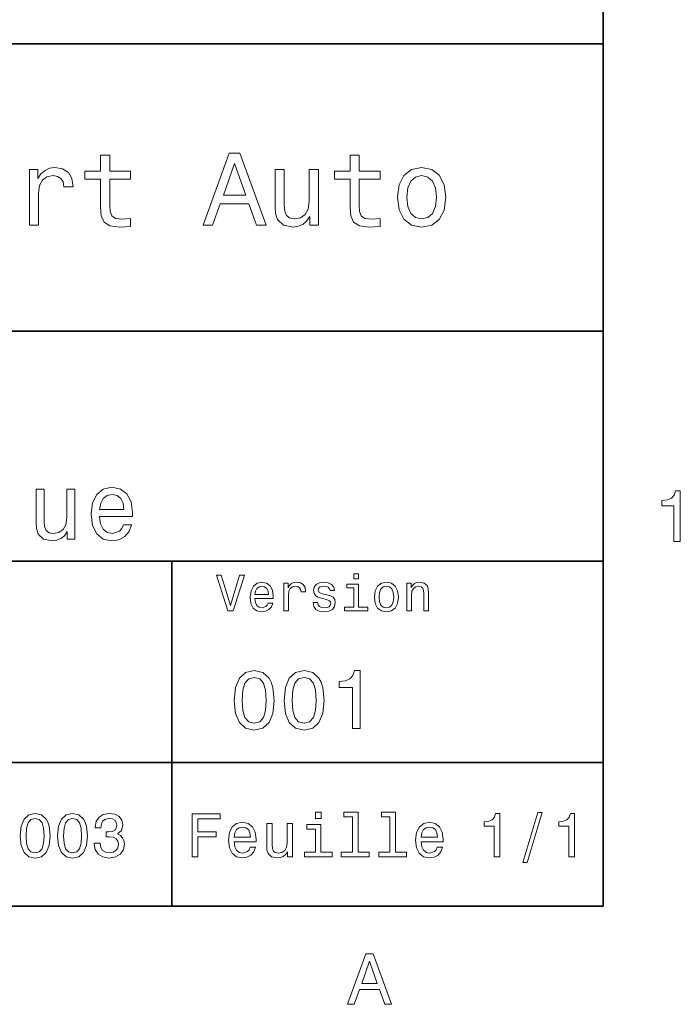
# Model space of a CAD drawing. Extents: x 0 to 420, y 0 to 297.
# Tile 7 of 9: x 369 to 415, y 3 to 72. Entities that reach past the tile are written whole.
import ezdxf

# ---------------------------------------------------------------- set-up
doc = ezdxf.new("R2010")
doc.units = 0

msp = doc.modelspace()

# ---------------------------------------------------------------- linework, layer by layer
at = {"color": 7, "lineweight": 35}
for p, q in [((410, 10), (410, 287)), ((220, 70), (410, 70)), ((410, 70), (410, 10)), ((285, 50), (410, 50)), ((285, 34), (410, 34)), ((380, 10), (380, 34)), ((285, 20), (410, 20)), ((10, 10), (410, 10)), ((220, 10), (410, 10))]:
    msp.add_line(p, q, dxfattribs=at)
at = {"color": 7, "lineweight": 13}
for points in [[(382.175781, 57.381123), (382.838623, 57.381123), (383.364563, 58.850864), (385.360229, 58.850864), (385.886169, 57.381123), (386.563416, 57.381123), (384.733429, 62.388329), (383.998566, 62.388329)], [(375.050415, 60.579971), (375.050415, 58.64193), (375.093658, 58.015129), (375.29538, 57.582851), (375.698853, 57.330688), (376.383301, 57.244236), (377.132568, 57.280258), (377.132568, 57.827808), (376.585022, 57.78458), (376.087891, 57.842216), (375.82132, 58.022331), (375.706055, 58.324928), (375.684448, 58.75), (375.684448, 60.579971), (377.132568, 60.579971), (377.132568, 61.120316), (375.684448, 61.120316), (375.684448, 62.251438), (375.050415, 62.251438), (375.050415, 61.120316), (373.955322, 61.120316), (373.955322, 60.579971)], [(383.595093, 59.463257), (384.365997, 61.667866), (385.136902, 59.463257)], [(392.399109, 60.579971), (392.399109, 58.64193), (392.442352, 58.015129), (392.644073, 57.582851), (393.047546, 57.330688), (393.731995, 57.244236), (394.481262, 57.280258), (394.481262, 57.827808), (393.933716, 57.78458), (393.436584, 57.842216), (393.170013, 58.022331), (393.054749, 58.324928), (393.033142, 58.75), (393.033142, 60.579971), (394.481262, 60.579971), (394.481262, 61.120316), (393.033142, 61.120316), (393.033142, 62.251438), (392.399109, 62.251438), (392.399109, 61.120316), (391.304016, 61.120316), (391.304016, 60.579971)], [(370.100861, 57.381123), (370.734863, 57.381123), (370.734863, 59.592937), (370.799713, 60.12608), (370.994232, 60.507923), (371.311249, 60.738472), (371.736328, 60.817722), (372.053314, 60.767288), (372.291077, 60.623199), (372.435181, 60.378242), (372.485596, 60.046829), (373.126801, 60.046829), (373.040344, 60.630402), (372.802612, 61.048271), (372.406342, 61.30043), (371.865997, 61.386887), (371.498566, 61.32925), (371.181549, 61.185158), (370.900574, 60.940201), (370.677246, 60.608788), (370.677246, 61.25), (370.100861, 61.25)], [(390.194519, 61.25), (389.560516, 61.25), (389.560516, 59.016571), (389.488464, 58.497837), (389.279541, 58.123196), (388.955322, 57.892651), (388.530243, 57.820602), (388.19165, 57.878242), (387.975494, 58.051151), (387.853027, 58.346542), (387.824219, 58.764408), (387.824219, 61.25), (387.190186, 61.25), (387.190186, 58.706772), (387.211792, 58.195244), (387.348694, 57.770172), (387.766571, 57.381123), (388.436584, 57.244236), (388.796814, 57.294666), (389.106628, 57.424351), (389.373199, 57.647694), (389.589325, 57.971901), (389.589325, 57.381123), (390.194519, 57.381123)], [(395.698853, 59.311958), (395.814117, 58.432995), (396.145508, 57.78458), (396.671448, 57.381123), (397.377502, 57.244236), (398.076355, 57.381123), (398.602295, 57.777374), (398.933716, 58.425793), (399.056183, 59.311958), (398.933716, 60.190922), (398.602295, 60.846542), (398.076355, 61.242794), (397.377502, 61.386887), (396.671448, 61.242794), (396.145508, 60.839336), (395.814117, 60.190922)], [(396.34726, 59.319164), (396.412109, 59.967579), (396.613831, 60.435879), (396.938019, 60.72406), (397.377502, 60.824928), (397.809784, 60.72406), (398.134003, 60.443081), (398.335724, 59.967579), (398.407776, 59.319164), (398.335724, 58.663544), (398.134003, 58.188038), (397.809784, 57.899853), (397.377502, 57.806194), (396.938019, 57.899853), (396.613831, 58.188038), (396.412109, 58.663544)], [(374.981262, 37.105907), (377.263672, 37.105907), (377.270172, 37.371758), (377.166412, 38.117435), (376.881104, 38.675072), (376.427216, 39.012245), (375.824188, 39.135445), (375.234131, 39.005764), (374.780243, 38.642651), (374.488464, 38.052593), (374.384705, 37.274494), (374.481995, 36.476944), (374.773773, 35.893372), (375.221161, 35.530258), (375.804749, 35.407059), (376.310516, 35.491352), (376.725494, 35.711815), (377.030243, 36.061958), (377.205322, 36.528816), (376.641205, 36.528816), (376.524475, 36.269451), (376.355896, 36.074928), (375.876068, 35.919308), (375.50647, 35.990631), (375.227661, 36.217579), (375.046112, 36.587173), (374.981262, 37.086452)], [(373.26297, 39.012245), (372.692352, 39.012245), (372.692352, 37.002159), (372.627502, 36.535301), (372.439484, 36.198124), (372.147675, 35.990631), (371.765137, 35.925793), (371.460358, 35.977665), (371.265839, 36.133286), (371.155609, 36.399136), (371.129669, 36.775215), (371.129669, 39.012245), (370.559082, 39.012245), (370.559082, 36.723343), (370.578522, 36.262966), (370.701721, 35.880402), (371.07782, 35.530258), (371.680817, 35.407059), (372.005035, 35.45245), (372.283844, 35.569164), (372.523773, 35.770172), (372.718292, 36.061958), (372.718292, 35.530258), (373.26297, 35.530258)], [(374.981262, 37.585735), (375.052582, 38.033138), (375.227661, 38.363831), (375.4935, 38.564842), (375.843658, 38.636166), (376.187317, 38.564842), (376.453156, 38.363831), (376.615265, 38.033138), (376.673615, 37.585735)], [(414.909241, 35.366787), (415.368164, 35.366787), (415.368164, 38.892002), (415.025208, 38.892002), (414.934448, 38.584366), (414.752899, 38.377594), (414.475525, 38.256557), (414.092224, 38.216209), (414.092224, 37.858143), (414.909241, 37.858143)], [(384.71109, 33.03458), (384.08429, 30.905619), (383.439484, 33.03458), (383.09726, 33.03458), (383.904175, 30.530979), (384.264404, 30.530979), (385.053314, 33.03458)], [(392.992798, 33.117435), (392.657776, 33.117435), (392.657776, 32.757202), (392.992798, 32.757202)], [(385.784576, 31.40634), (387.052582, 31.40634), (387.056183, 31.554033), (386.998566, 31.9683), (386.840057, 32.278099), (386.587891, 32.465416), (386.252869, 32.533859), (385.925079, 32.461815), (385.672913, 32.260086), (385.510803, 31.932276), (385.453156, 31.5), (385.507202, 31.056915), (385.669312, 30.732708), (385.917877, 30.530979), (386.242065, 30.462536), (386.523041, 30.509365), (386.753601, 30.631844), (386.922913, 30.826368), (387.020172, 31.085733), (386.706787, 31.085733), (386.641937, 30.941643), (386.548279, 30.833572), (386.281708, 30.747118), (386.076355, 30.786743), (385.921478, 30.912823), (385.820618, 31.118155), (385.784576, 31.395533)], [(385.784576, 31.672911), (385.824219, 31.921469), (385.921478, 32.105186), (386.069153, 32.216858), (386.263702, 32.256485), (386.45462, 32.216858), (386.602295, 32.105186), (386.692352, 31.921469), (386.724792, 31.672911)], [(387.794678, 30.530979), (388.111664, 30.530979), (388.111664, 31.636887), (388.144104, 31.903458), (388.241364, 32.094379), (388.399841, 32.209652), (388.612396, 32.249279), (388.770905, 32.224064), (388.889771, 32.152016), (388.961823, 32.029537), (388.98703, 31.863832), (389.307648, 31.863832), (389.264404, 32.155621), (389.145538, 32.364552), (388.947418, 32.490635), (388.677246, 32.533859), (388.49353, 32.505043), (388.335022, 32.432995), (388.194519, 32.310516), (388.082855, 32.144814), (388.082855, 32.465416), (387.794678, 32.465416)], [(390.791779, 31.658501), (390.485596, 31.730547), (390.258636, 31.8134), (390.182983, 31.982708), (390.20462, 32.101585), (390.280273, 32.188038), (390.40274, 32.242073), (390.579254, 32.263687), (390.748566, 32.242073), (390.881836, 32.177231), (390.968292, 32.079971), (391.004333, 31.950287), (391.314117, 31.950287), (391.314117, 31.957493), (391.260101, 32.191643), (391.112396, 32.375359), (390.881836, 32.490635), (390.579254, 32.533859), (390.273041, 32.490635), (390.049713, 32.371758), (389.90921, 32.195244), (389.865997, 31.971901), (389.898407, 31.755764), (389.999268, 31.604465), (390.164978, 31.496397), (390.406342, 31.420748), (390.759369, 31.334293), (390.975494, 31.244236), (391.033142, 31.17219), (391.054749, 31.064121), (391.022339, 30.930836), (390.935883, 30.829971), (390.79538, 30.765129), (390.608063, 30.743515), (390.409943, 30.765129), (390.265839, 30.840778), (390.168579, 30.963255), (390.128967, 31.132565), (389.822754, 31.132565), (389.873199, 30.844379), (390.020905, 30.635447), (390.255035, 30.509365), (390.579254, 30.462536), (390.917877, 30.509365), (391.166412, 30.635447), (391.317719, 30.837175), (391.371765, 31.100143), (391.332123, 31.327089), (391.220459, 31.481987), (391.036743, 31.582851)], [(392.981995, 30.79755), (392.981995, 32.400574), (392.167877, 32.400574), (392.167877, 32.130402), (392.664978, 32.130402), (392.664978, 30.79755), (392.016571, 30.79755), (392.016571, 30.530979), (393.637604, 30.530979), (393.637604, 30.79755)], [(394.087891, 31.496397), (394.145538, 31.056915), (394.311249, 30.732708), (394.574219, 30.530979), (394.927246, 30.462536), (395.276672, 30.530979), (395.539612, 30.729107), (395.705322, 31.053314), (395.766571, 31.496397), (395.705322, 31.935879), (395.539612, 32.263687), (395.276672, 32.461815), (394.927246, 32.533859), (394.574219, 32.461815), (394.311249, 32.260086), (394.145538, 31.935879)], [(394.412109, 31.5), (394.444519, 31.824207), (394.54538, 32.058357), (394.707489, 32.20245), (394.927246, 32.25288), (395.143372, 32.20245), (395.305481, 32.061958), (395.406342, 31.824207), (395.442352, 31.5), (395.406342, 31.17219), (395.305481, 30.934437), (395.143372, 30.790344), (394.927246, 30.743515), (394.707489, 30.790344), (394.54538, 30.934437), (394.444519, 31.17219)], [(396.350159, 30.530979), (396.667145, 30.530979), (396.667145, 31.647694), (396.699554, 31.903458), (396.804047, 32.090778), (396.966125, 32.206051), (397.182281, 32.249279), (397.355194, 32.213257), (397.463257, 32.115993), (397.517303, 31.95389), (397.535309, 31.737751), (397.535309, 30.530979), (397.852295, 30.530979), (397.852295, 31.802593), (397.837891, 32.058357), (397.773041, 32.270893), (397.560516, 32.465416), (397.229095, 32.533859), (397.04538, 32.508644), (396.890503, 32.440201), (396.757202, 32.324928), (396.65274, 32.170029), (396.65274, 32.465416), (396.350159, 32.465416)], [(384.345825, 24.314121), (384.432281, 23.409224), (384.703156, 22.763689), (385.135437, 22.371759), (385.734863, 22.244957), (386.328522, 22.371759), (386.760803, 22.763689), (387.02594, 23.409224), (387.118164, 24.314121), (387.02594, 25.213257), (386.916412, 25.570606), (386.760803, 25.864553), (386.328522, 26.256485), (385.734863, 26.38905), (385.135437, 26.256485), (384.703156, 25.858791), (384.432281, 25.213257)], [(387.815552, 24.314121), (387.902008, 23.409224), (388.172913, 22.763689), (388.605194, 22.371759), (389.20462, 22.244957), (389.798279, 22.371759), (390.23056, 22.763689), (390.495667, 23.409224), (390.587891, 24.314121), (390.495667, 25.213257), (390.386169, 25.570606), (390.23056, 25.864553), (389.798279, 26.256485), (389.20462, 26.38905), (388.605194, 26.256485), (388.172913, 25.858791), (387.902008, 25.213257)], [(392.570618, 22.360231), (393.095093, 22.360231), (393.095093, 26.38905), (392.703156, 26.38905), (392.599426, 26.037464), (392.391937, 25.801153), (392.074921, 25.662825), (391.636902, 25.616714), (391.636902, 25.207493), (392.570618, 25.207493)], [(384.899139, 24.314121), (384.945251, 25.011528), (385.089325, 25.51297), (385.348694, 25.806917), (385.734863, 25.910664), (386.115265, 25.806917), (386.374634, 25.51297), (386.518738, 25.011528), (386.56485, 24.314121), (386.518738, 23.610952), (386.374634, 23.10951), (386.115265, 22.815563), (385.734863, 22.717581), (385.348694, 22.815563), (385.089325, 23.10951), (384.945251, 23.610952)], [(388.368866, 24.314121), (388.414978, 25.011528), (388.559082, 25.51297), (388.818451, 25.806917), (389.20462, 25.910664), (389.585022, 25.806917), (389.844391, 25.51297), (389.988464, 25.011528), (390.034576, 24.314121), (389.988464, 23.610952), (389.844391, 23.10951), (389.585022, 22.815563), (389.20462, 22.717581), (388.818451, 22.815563), (388.559082, 23.10951), (388.414978, 23.610952)], [(369.452454, 14.894093), (369.517273, 14.215418), (369.720459, 13.731268), (370.044678, 13.43732), (370.494232, 13.342219), (370.939484, 13.43732), (371.263672, 13.731268), (371.462524, 14.215418), (371.531708, 14.894093), (371.462524, 15.568444), (371.380402, 15.836456), (371.263672, 16.056917), (370.939484, 16.350864), (370.494232, 16.450289), (370.044678, 16.350864), (369.720459, 16.052593), (369.517273, 15.568444)], [(372.054749, 14.894093), (372.119598, 14.215418), (372.322754, 13.731268), (372.646973, 13.43732), (373.096527, 13.342219), (373.541779, 13.43732), (373.865997, 13.731268), (374.064819, 14.215418), (374.134003, 14.894093), (374.064819, 15.568444), (373.982697, 15.836456), (373.865997, 16.056917), (373.541779, 16.350864), (373.096527, 16.450289), (372.646973, 16.350864), (372.322754, 16.052593), (372.119598, 15.568444)], [(374.609497, 14.371037), (374.609497, 14.340778), (374.67868, 13.925793), (374.881836, 13.614553), (375.201721, 13.415707), (375.625366, 13.342219), (376.074921, 13.415707), (376.412109, 13.605908), (376.628235, 13.908502), (376.706055, 14.297551), (376.671448, 14.552594), (376.576355, 14.760087), (376.420746, 14.92003), (376.213257, 15.036744), (376.494232, 15.270173), (376.593658, 15.641932), (376.528809, 15.979107), (376.342926, 16.23415), (376.040344, 16.394093), (375.625366, 16.450289), (375.236298, 16.381124), (374.938049, 16.190922), (374.7435, 15.888329), (374.67868, 15.486312), (374.67868, 15.456053), (375.063385, 15.456053), (375.097961, 15.73271), (375.210358, 15.931557), (375.391937, 16.052593), (375.646973, 16.095821), (375.871765, 16.061239), (376.036011, 15.970462), (376.135437, 15.823487), (376.174347, 15.62464), (376.135437, 15.412825), (376.031708, 15.270173), (375.850128, 15.183718), (375.603729, 15.157782), (375.43515, 15.162104), (375.43515, 14.820605), (375.646973, 14.829251), (375.919312, 14.790346), (376.122467, 14.6866), (376.2435, 14.518012), (376.286743, 14.297551), (376.239197, 14.04683), (376.113831, 13.860951), (375.914978, 13.744237), (375.651306, 13.705332), (375.378967, 13.748559), (375.180115, 13.878242), (375.054749, 14.085735), (375.007202, 14.371037)], [(390.389038, 16.532421), (389.98703, 16.532421), (389.98703, 16.100145), (390.389038, 16.100145)], [(392.572052, 16.212536), (392.572052, 13.748559), (391.789612, 13.748559), (391.789612, 13.428675), (393.73056, 13.428675), (393.73056, 13.748559), (392.952454, 13.748559), (392.952454, 16.532421), (391.975494, 16.532421), (391.975494, 16.212536)], [(395.174347, 16.212536), (395.174347, 13.748559), (394.391937, 13.748559), (394.391937, 13.428675), (396.332855, 13.428675), (396.332855, 13.748559), (395.554749, 13.748559), (395.554749, 16.532421), (394.57782, 16.532421), (394.57782, 16.212536)], [(402.416443, 13.428675), (402.809814, 13.428675), (402.809814, 16.450289), (402.515839, 16.450289), (402.438049, 16.1866), (402.28241, 16.009367), (402.044678, 15.905621), (401.716125, 15.871038), (401.716125, 15.564121), (402.416443, 15.564121)], [(404.42218, 13.026657), (404.720459, 13.026657), (405.766571, 16.510807), (405.463989, 16.510807)], [(407.621033, 13.428675), (408.014404, 13.428675), (408.014404, 16.450289), (407.720459, 16.450289), (407.642639, 16.1866), (407.48703, 16.009367), (407.249268, 15.905621), (406.920746, 15.871038), (406.920746, 15.564121), (407.621033, 15.564121)], [(369.867432, 14.894093), (369.902008, 15.417148), (370.010071, 15.793228), (370.20459, 16.013689), (370.494232, 16.091499), (370.779541, 16.013689), (370.97406, 15.793228), (371.082123, 15.417148), (371.116699, 14.894093), (371.082123, 14.366715), (370.97406, 13.990634), (370.779541, 13.770173), (370.494232, 13.696686), (370.20459, 13.770173), (370.010071, 13.990634), (369.902008, 14.366715)], [(372.469727, 14.894093), (372.504303, 15.417148), (372.612396, 15.793228), (372.806915, 16.013689), (373.096527, 16.091499), (373.381836, 16.013689), (373.576355, 15.793228), (373.684418, 15.417148), (373.719025, 14.894093), (373.684418, 14.366715), (373.576355, 13.990634), (373.381836, 13.770173), (373.096527, 13.696686), (372.806915, 13.770173), (372.612396, 13.990634), (372.504303, 14.366715)], [(381.414978, 13.428675), (381.817017, 13.428675), (381.817017, 14.807637), (383.079254, 14.807637), (383.079254, 15.166427), (381.817017, 15.166427), (381.817017, 16.065563), (383.368866, 16.065563), (383.368866, 16.428675), (381.414978, 16.428675)], [(384.341492, 14.479107), (385.863098, 14.479107), (385.867432, 14.656341), (385.798279, 15.153459), (385.608063, 15.525217), (385.305481, 15.75), (384.903473, 15.832133), (384.510101, 15.745678), (384.207489, 15.503603), (384.01297, 15.110231), (383.943817, 14.591499), (384.008636, 14.059798), (384.203156, 13.67075), (384.501434, 13.428675), (384.890503, 13.346542), (385.227661, 13.402739), (385.504333, 13.549712), (385.707489, 13.783141), (385.824219, 14.09438), (385.44812, 14.09438), (385.370331, 13.92147), (385.257935, 13.791787), (384.938049, 13.688041), (384.69165, 13.735591), (384.505768, 13.886888), (384.384735, 14.133286), (384.341492, 14.466139)], [(397.353027, 14.479107), (398.874634, 14.479107), (398.878967, 14.656341), (398.809814, 15.153459), (398.619598, 15.525217), (398.317017, 15.75), (397.914978, 15.832133), (397.521606, 15.745678), (397.219025, 15.503603), (397.024506, 15.110231), (396.955322, 14.591499), (397.020172, 14.059798), (397.214691, 13.67075), (397.51297, 13.428675), (397.902008, 13.346542), (398.239197, 13.402739), (398.515839, 13.549712), (398.719025, 13.783141), (398.835724, 14.09438), (398.459656, 14.09438), (398.381836, 13.92147), (398.26944, 13.791787), (397.949554, 13.688041), (397.703186, 13.735591), (397.517303, 13.886888), (397.39624, 14.133286), (397.353027, 14.466139)], [(384.341492, 14.798992), (384.389038, 15.097262), (384.505768, 15.317724), (384.682983, 15.45173), (384.916412, 15.49928), (385.145538, 15.45173), (385.322754, 15.317724), (385.430847, 15.097262), (385.469727, 14.798992)], [(388.400574, 15.75), (388.020172, 15.75), (388.020172, 14.409943), (387.976959, 14.098703), (387.851593, 13.873919), (387.657074, 13.735591), (387.402008, 13.692364), (387.198853, 13.726946), (387.069153, 13.830692), (386.995667, 14.007925), (386.978394, 14.258646), (386.978394, 15.75), (386.597992, 15.75), (386.597992, 14.224064), (386.610962, 13.917148), (386.693085, 13.662104), (386.943817, 13.428675), (387.345825, 13.346542), (387.561951, 13.376801), (387.747833, 13.454611), (387.907776, 13.588617), (388.037476, 13.783141), (388.037476, 13.428675), (388.400574, 13.428675)], [(390.376068, 13.748559), (390.376068, 15.672191), (389.399139, 15.672191), (389.399139, 15.347983), (389.995667, 15.347983), (389.995667, 13.748559), (389.21759, 13.748559), (389.21759, 13.428675), (391.162811, 13.428675), (391.162811, 13.748559)], [(397.353027, 14.798992), (397.400574, 15.097262), (397.517303, 15.317724), (397.694519, 15.45173), (397.927948, 15.49928), (398.157074, 15.45173), (398.33429, 15.317724), (398.442352, 15.097262), (398.481262, 14.798992)], [(392.216858, 3.166787), (392.680847, 3.166787), (393.049011, 4.195605), (394.445984, 4.195605), (394.814117, 3.166787), (395.288177, 3.166787), (394.007202, 6.67183), (393.492798, 6.67183)], [(393.210388, 4.624279), (393.75, 6.167507), (394.289642, 4.624279)]]:
    msp.add_lwpolyline(points, close=True, dxfattribs=at)

doc.saveas('drawing.dxf')
